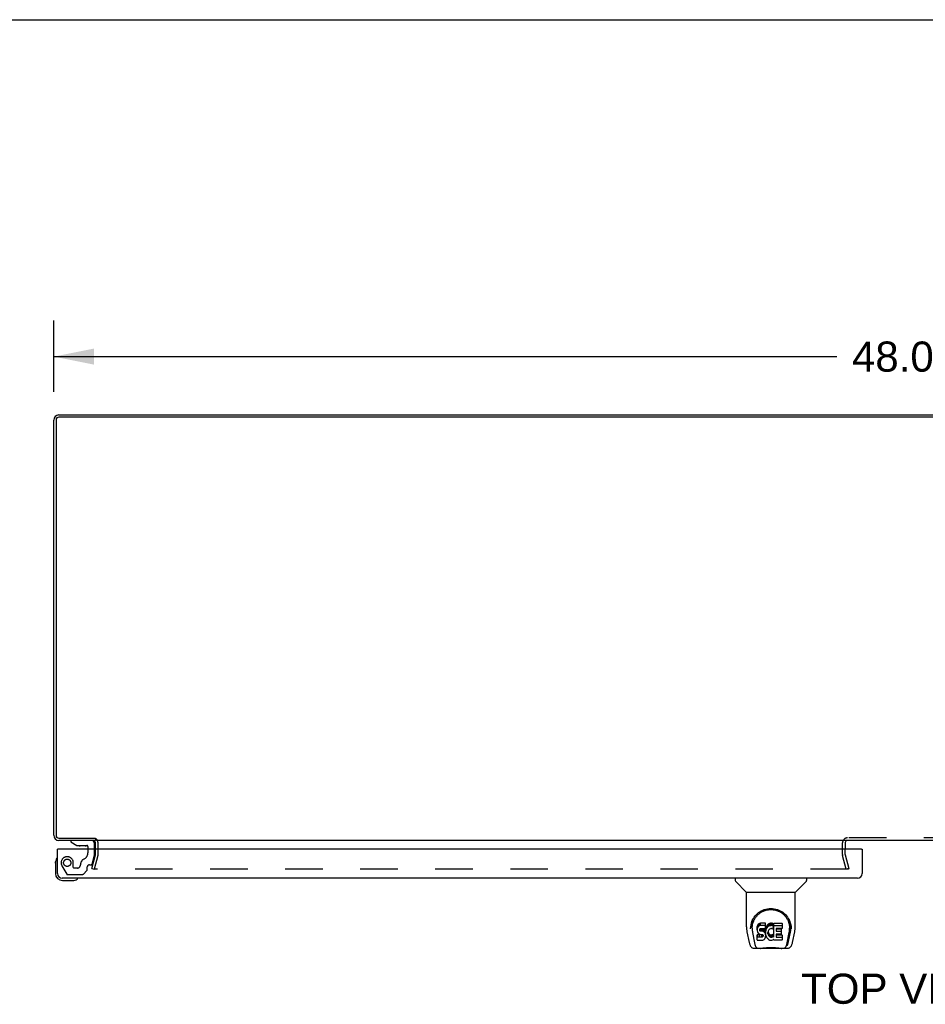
# Model space of a CAD drawing. Header units: inches. Extents: x 0 to 192, y 0 to 125.
# Tile 11 of 15: x 35 to 61, y 97 to 125. Entities that reach past the tile are written whole.
import ezdxf

# ---------------------------------------------------------------- set-up
doc = ezdxf.new("R2010")
doc.units = ezdxf.units.IN
doc.header["$LTSCALE"] = 10.584906
doc.header["$MEASUREMENT"] = 0
doc.linetypes.add('HIDDEN', pattern=[0.2, 0.1, -0.1])
doc.layers.get('0').update_dxf_attribs({"linetype": 'CONTINUOUS'})
for name, color, linetype in [('DEFAULT_2', 8, 'HIDDEN'), ('DIMENSIONS', 7, 'CONTINUOUS'), ('DOOR_ASSEMBLY_LEFT', 7, 'CONTINUOUS')]:
    doc.layers.add(name, color=color, linetype=linetype)
doc.styles.get("Standard").update_dxf_attribs({"font": 'arial.ttf'})
doc.dimstyles.new('DIMSTYLE_1', dxfattribs={"dimtxt": 0.849057, "dimasz": 1.132075, "dimexe": 0.09, "dimexo": 0.07, "dimgap": 0.0375, "dimtad": 0, "dimtih": 1, "dimtoh": 1, "dimzin": 4, "dimdsep": 46, "dimtxsty": 'Standard', "dimblk": '_FILLED', "dimblk1": '_FILLED', "dimblk2": '_FILLED', "dimcen": 0.09, "dimazin": 1, "dimtfac": 1, "dimtdec": 3, "dimtofl": 0, "dimtmove": 0, "dimatfit": 3, "dimldrblk": '_FILLED', "dimfxl": 0, "dimtolj": 1, "dimtzin": 4, "dimarcsym": 0})

# ---------------------------------------------------------------- blocks, each defined once
blk = doc.blocks.new('_FILLED')
at = {"color": 0, "linetype": 'ByBlock'}
blk.add_solid([(0, 0), (-1, 0.2), (-1, -0.2)], dxfattribs=at)
blk = doc.blocks.new('*D8')
at = {"layer": 'DIMENSIONS', "color": 2, "linetype": 'Continuous'}
for p, q in [((36.266, 114.029), (36.266, 116.046)), ((84.266, 114.029), (84.266, 116.046)), ((36.266, 115.027), (58.358, 115.027)), ((84.266, 115.027), (62.174, 115.027))]:
    blk.add_line(p, q, dxfattribs=at)
at = {"layer": 'DIMENSIONS', "color": 2, "linetype": 'Continuous', "xscale": 1.1320754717, "yscale": 1.1320754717, "zscale": 1.1320754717, "rotation": 180}
blk.add_blockref('_FILLED', (36.266, 115.027), dxfattribs=at)
at = {"layer": 'DIMENSIONS', "color": 2, "linetype": 'Continuous', "xscale": 1.1320754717, "yscale": 1.1320754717, "zscale": 1.1320754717}
blk.add_blockref('_FILLED', (84.266, 115.027), dxfattribs=at)
at = {"layer": 'DIMENSIONS', "color": 2, "linetype": 'Continuous', "insert": (60.266, 115.452), "char_height": 0.8491, "width": 2.96696, "attachment_point": 2, "line_spacing_factor": 0.9}
blk.add_mtext('48.00', dxfattribs=at)

msp = doc.modelspace()

# ---------------------------------------------------------------- linework, layer by layer
at = {"color": 7, "linetype": 'Continuous'}
for p, q in [((0, 124.528), (192.453, 124.528)), ((37.441, 101.442), (37.441, 101.382))]:
    msp.add_line(p, q, dxfattribs=at)
at = {"color": 3, "linetype": 'Continuous'}
for p, q in [((84.123, 113.319), (36.409, 113.319)), ((36.411, 113.382), (84.121, 113.382)), ((36.266, 101.527), (36.266, 113.237)), ((36.329, 113.239), (36.329, 101.525)), ((36.409, 101.445), (37.438, 101.445)), ((37.441, 101.382), (36.411, 101.382)), ((83.064, 101.382), (37.468, 101.382)), ((37.441, 101.139), (37.441, 101.312)), ((37.516, 101.139), (37.516, 101.312)), ((58.591, 101.312), (58.591, 101.139))]:
    msp.add_line(p, q, dxfattribs=at)
for centre, radius, start, end in [((36.411, 113.237), 0.145, 90, 180), ((36.409, 113.239), 0.08, 90, 180), ((36.411, 101.527), 0.145, 180, 270), ((36.409, 101.525), 0.08, 180, 270), ((37.371, 101.312), 0.07, 0, 86.1239), ((58.661, 101.312), 0.07, 90, 173.5312)]:
    msp.add_arc(centre, radius, start, end, dxfattribs=at)
at = {"color": 7, "linetype": 'Continuous'}
for centre, radius, start, end in [((37.371, 101.312), 0.145, 48.0008, 51.2451), ((37.371, 101.312), 0.145, 0, 23.8846), ((58.661, 101.312), 0.07, 173.5312, 180)]:
    msp.add_arc(centre, radius, start, end, dxfattribs=at)
at = {"layer": 'DEFAULT_2', "color": 8, "linetype": 'HIDDEN'}
for p, q in [((61.871, 101.457), (58.661, 101.457)), ((37.441, 100.983), (37.441, 101.139)), ((37.516, 100.983), (37.516, 101.139)), ((58.516, 100.983), (58.516, 101.312)), ((58.591, 100.983), (58.591, 101.139)), ((37.336, 100.588), (37.439, 100.973)), ((37.512, 100.953), (37.409, 100.569)), ((58.623, 100.569), (58.52, 100.953)), ((58.592, 100.973), (58.695, 100.588)), ((37.336, 100.588), (37.409, 100.569)), ((58.672, 100.569), (37.432, 100.569)), ((58.695, 100.588), (58.623, 100.569))]:
    msp.add_line(p, q, dxfattribs=at)
for points in [[(37.417, 100.587), (37.417, 100.585), (37.417, 100.584), (37.417, 100.583)], [(37.417, 100.583), (37.417, 100.582), (37.417, 100.581), (37.418, 100.579), (37.418, 100.577), (37.419, 100.576), (37.42, 100.575), (37.421, 100.573), (37.423, 100.572), (37.424, 100.571), (37.425, 100.57), (37.427, 100.57)], [(37.432, 100.569), (37.43, 100.569), (37.429, 100.569), (37.427, 100.57)], [(58.687, 100.583), (58.687, 100.582), (58.687, 100.581), (58.686, 100.579), (58.686, 100.577), (58.685, 100.576), (58.684, 100.575), (58.683, 100.573), (58.682, 100.572), (58.68, 100.571), (58.679, 100.57), (58.677, 100.57), (58.676, 100.569), (58.674, 100.569), (58.672, 100.569)], [(58.687, 100.587), (58.687, 100.585), (58.687, 100.584), (58.687, 100.583)]]:
    msp.add_lwpolyline(points, dxfattribs=at)
for centre, radius, start, end in [((37.371, 101.312), 0.145, 23.8846, 48.0008), ((58.661, 101.312), 0.145, 90, 180), ((37.401, 100.983), 0.04, 345, 360), ((37.401, 100.983), 0.115, 345, 360), ((58.631, 100.983), 0.115, 180, 195), ((58.631, 100.983), 0.04, 180, 195)]:
    msp.add_arc(centre, radius, start, end, dxfattribs=at)
at = {"layer": 'DOOR_ASSEMBLY_LEFT', "color": 7, "linetype": 'Continuous'}
for p, q in [((36.744, 101.382), (36.744, 101.343)), ((36.39, 101.139), (36.37, 101.139)), ((36.744, 101.343), (36.92, 101.244)), ((36.92, 101.244), (37.197, 101.244)), ((37.009, 101.228), (37.008, 101.228)), ((37.149, 101.228), (37.009, 101.228)), ((37.15, 101.228), (37.149, 101.228)), ((37.228, 101.213), (37.228, 101.139)), ((37.413, 101.139), (37.413, 101.303)), ((59.05, 101.139), (59.07, 101.139)), ((36.357, 100.878), (36.357, 100.878)), ((36.31, 100.743), (36.313, 100.781)), ((36.31, 100.743), (36.31, 100.454)), ((36.51, 100.254), (36.8, 100.254)), ((36.929, 100.299), (36.932, 100.299)), ((36.932, 100.299), (36.934, 100.3)), ((55.491, 100.314), (55.491, 100.251)), ((57.499, 100.314), (57.499, 100.251)), ((55.801, 99.926), (55.503, 100.223)), ((57.19, 99.926), (57.488, 100.223)), ((55.806, 99.92), (57.184, 99.92)), ((55.806, 98.948), (55.806, 99.92)), ((57.184, 98.949), (57.184, 99.92)), ((55.932, 98.979), (55.93, 98.916)), ((55.968, 98.906), (55.968, 98.883)), ((56.111, 98.951), (56.109, 98.928)), ((56.109, 98.861), (56.109, 98.928)), ((56.111, 98.885), (56.109, 98.861)), ((56.109, 98.861), (56.11, 98.837)), ((56.116, 98.975), (56.111, 98.951)), ((56.111, 98.885), (56.111, 98.951)), ((56.116, 98.908), (56.111, 98.885)), ((56.125, 98.997), (56.116, 98.975)), ((56.116, 98.908), (56.116, 98.975)), ((56.125, 98.931), (56.116, 98.908)), ((56.139, 99.017), (56.125, 98.997)), ((56.125, 98.931), (56.125, 98.997)), ((56.139, 98.95), (56.125, 98.931)), ((56.148, 99.025), (56.139, 99.017)), ((56.139, 98.95), (56.139, 99.017)), ((56.148, 98.958), (56.139, 98.95)), ((56.157, 99.031), (56.148, 99.025)), ((56.148, 98.958), (56.148, 99.025)), ((56.157, 98.965), (56.148, 98.958)), ((56.179, 99.041), (56.157, 99.031)), ((56.157, 98.965), (56.157, 99.031)), ((56.179, 98.974), (56.157, 98.965)), ((56.202, 99.049), (56.179, 99.041)), ((56.179, 98.974), (56.179, 99.041)), ((56.202, 98.982), (56.179, 98.974)), ((56.18, 98.849), (56.181, 98.864)), ((56.181, 98.864), (56.183, 98.879)), ((56.181, 98.842), (56.181, 98.864)), ((56.183, 98.879), (56.186, 98.886)), ((56.183, 98.835), (56.183, 98.879)), ((56.186, 98.886), (56.192, 98.891)), ((56.188, 98.829), (56.188, 98.887)), ((56.192, 98.891), (56.206, 98.895)), ((56.194, 98.891), (56.193, 98.891)), ((56.208, 98.887), (56.194, 98.891)), ((56.194, 98.824), (56.194, 98.891)), ((56.342, 99.049), (56.202, 99.049)), ((56.202, 98.982), (56.202, 99.049)), ((56.342, 98.982), (56.202, 98.982)), ((56.206, 98.895), (56.221, 98.896)), ((56.232, 98.888), (56.208, 98.887)), ((56.208, 98.82), (56.208, 98.887)), ((56.221, 98.896), (56.334, 98.896)), ((56.256, 98.886), (56.232, 98.888)), ((56.232, 98.821), (56.232, 98.888)), ((56.28, 98.881), (56.256, 98.886)), ((56.256, 98.82), (56.256, 98.886)), ((56.291, 98.877), (56.28, 98.881)), ((56.28, 98.815), (56.28, 98.881)), ((56.301, 98.87), (56.291, 98.877)), ((56.291, 98.81), (56.291, 98.877)), ((56.318, 98.853), (56.301, 98.87)), ((56.301, 98.803), (56.301, 98.87)), ((56.331, 98.833), (56.318, 98.853)), ((56.318, 98.786), (56.318, 98.853)), ((56.334, 98.896), (56.34, 98.897)), ((56.34, 98.897), (56.341, 98.902)), ((56.341, 98.902), (56.343, 98.915)), ((56.346, 98.885), (56.341, 98.84)), ((56.344, 99.006), (56.342, 99.049)), ((56.342, 98.982), (56.342, 99.049)), ((56.344, 98.939), (56.342, 98.982)), ((56.343, 98.915), (56.344, 98.939)), ((56.344, 98.939), (56.344, 99.006)), ((56.35, 98.906), (56.346, 98.885)), ((56.346, 98.818), (56.346, 98.885)), ((56.356, 98.928), (56.35, 98.906)), ((56.35, 98.84), (56.35, 98.906)), ((56.356, 98.861), (56.35, 98.84)), ((56.365, 98.949), (56.356, 98.928)), ((56.356, 98.861), (56.356, 98.928)), ((56.365, 98.882), (56.356, 98.861)), ((56.376, 98.968), (56.365, 98.949)), ((56.365, 98.882), (56.365, 98.949)), ((56.376, 98.901), (56.365, 98.882)), ((56.388, 98.986), (56.376, 98.968)), ((56.376, 98.901), (56.376, 98.968)), ((56.388, 98.919), (56.376, 98.901)), ((56.403, 99.003), (56.388, 98.986)), ((56.388, 98.919), (56.388, 98.986)), ((56.403, 98.936), (56.388, 98.919)), ((56.419, 99.018), (56.403, 99.003)), ((56.403, 98.936), (56.403, 99.003)), ((56.419, 98.951), (56.403, 98.936)), ((56.438, 99.031), (56.419, 99.018)), ((56.419, 98.951), (56.419, 99.018)), ((56.438, 98.964), (56.419, 98.951)), ((56.438, 98.863), (56.424, 98.84)), ((56.458, 99.04), (56.438, 99.031)), ((56.438, 98.964), (56.438, 99.031)), ((56.458, 98.973), (56.438, 98.964)), ((56.447, 98.874), (56.438, 98.863)), ((56.457, 98.881), (56.447, 98.874)), ((56.482, 98.892), (56.457, 98.881)), ((56.48, 99.045), (56.458, 99.04)), ((56.458, 98.973), (56.458, 99.04)), ((56.48, 98.978), (56.458, 98.973)), ((56.502, 99.047), (56.48, 99.045)), ((56.48, 98.978), (56.48, 99.045)), ((56.502, 98.98), (56.48, 98.978)), ((56.495, 98.895), (56.482, 98.892)), ((56.509, 98.895), (56.495, 98.895)), ((56.502, 99.047), (56.525, 99.047)), ((56.502, 98.98), (56.502, 99.047)), ((56.525, 98.98), (56.502, 98.98)), ((56.522, 98.892), (56.509, 98.895)), ((56.534, 98.887), (56.522, 98.892)), ((56.536, 99.045), (56.525, 99.047)), ((56.525, 98.98), (56.525, 99.047)), ((56.536, 98.978), (56.525, 98.98)), ((56.546, 99.042), (56.536, 99.045)), ((56.536, 98.978), (56.536, 99.045)), ((56.546, 98.975), (56.536, 98.978)), ((56.566, 98.958), (56.54, 98.889)), ((56.565, 99.03), (56.546, 99.042)), ((56.546, 98.975), (56.546, 99.042)), ((56.565, 98.963), (56.546, 98.975)), ((56.565, 99.03), (56.565, 98.963)), ((56.567, 99.026), (56.567, 98.963)), ((56.575, 99.047), (56.812, 99.047)), ((56.575, 98.655), (56.575, 99.047)), ((56.575, 98.98), (56.812, 98.98)), ((56.645, 98.892), (56.645, 98.824)), ((56.812, 98.896), (56.65, 98.896)), ((56.65, 98.887), (56.781, 98.887)), ((56.785, 98.882), (56.785, 98.742)), ((56.816, 99.042), (56.816, 98.901)), ((57.059, 98.979), (57.06, 98.916)), ((57.066, 98.906), (57.066, 98.906)), ((57.066, 98.893), (57.066, 98.893)), ((55.821, 98.805), (55.887, 98.5)), ((55.978, 98.785), (56.035, 98.492)), ((56.11, 98.837), (56.114, 98.814)), ((56.112, 98.575), (56.112, 98.717)), ((56.114, 98.814), (56.122, 98.791)), ((56.175, 98.722), (56.116, 98.721)), ((56.116, 98.654), (56.116, 98.721)), ((56.175, 98.655), (56.116, 98.654)), ((56.122, 98.791), (56.135, 98.771)), ((56.135, 98.771), (56.151, 98.754)), ((56.151, 98.754), (56.171, 98.741)), ((56.171, 98.741), (56.182, 98.736)), ((56.236, 98.722), (56.175, 98.722)), ((56.175, 98.655), (56.175, 98.722)), ((56.236, 98.655), (56.175, 98.655)), ((56.181, 98.842), (56.18, 98.849)), ((56.183, 98.835), (56.181, 98.842)), ((56.182, 98.736), (56.194, 98.734)), ((56.188, 98.829), (56.183, 98.835)), ((56.194, 98.824), (56.188, 98.829)), ((56.208, 98.82), (56.194, 98.824)), ((56.194, 98.734), (56.242, 98.734)), ((56.232, 98.821), (56.208, 98.82)), ((56.256, 98.82), (56.232, 98.821)), ((56.252, 98.723), (56.236, 98.722)), ((56.236, 98.655), (56.236, 98.722)), ((56.252, 98.656), (56.236, 98.655)), ((56.242, 98.734), (56.249, 98.733)), ((56.249, 98.733), (56.256, 98.731)), ((56.258, 98.727), (56.252, 98.723)), ((56.252, 98.656), (56.252, 98.723)), ((56.258, 98.66), (56.252, 98.656)), ((56.28, 98.815), (56.256, 98.82)), ((56.256, 98.731), (56.262, 98.726)), ((56.26, 98.728), (56.258, 98.727)), ((56.258, 98.66), (56.258, 98.727)), ((56.263, 98.665), (56.258, 98.66)), ((56.262, 98.726), (56.267, 98.72)), ((56.263, 98.665), (56.263, 98.725)), ((56.273, 98.677), (56.263, 98.665)), ((56.267, 98.72), (56.274, 98.707)), ((56.273, 98.677), (56.273, 98.709)), ((56.275, 98.684), (56.273, 98.677)), ((56.273, 98.572), (56.284, 98.576)), ((56.274, 98.707), (56.276, 98.692)), ((56.275, 98.684), (56.275, 98.696)), ((56.276, 98.692), (56.275, 98.684)), ((56.291, 98.81), (56.28, 98.815)), ((56.284, 98.576), (56.304, 98.59)), ((56.301, 98.803), (56.291, 98.81)), ((56.318, 98.786), (56.301, 98.803)), ((56.304, 98.59), (56.321, 98.607)), ((56.331, 98.766), (56.318, 98.786)), ((56.321, 98.607), (56.327, 98.617)), ((56.327, 98.617), (56.333, 98.627)), ((56.34, 98.811), (56.331, 98.833)), ((56.331, 98.766), (56.331, 98.833)), ((56.34, 98.744), (56.331, 98.766)), ((56.333, 98.627), (56.341, 98.65)), ((56.341, 98.807), (56.34, 98.811)), ((56.34, 98.744), (56.34, 98.811)), ((56.347, 98.721), (56.34, 98.744)), ((56.341, 98.773), (56.341, 98.84)), ((56.346, 98.818), (56.341, 98.773)), ((56.341, 98.773), (56.342, 98.751)), ((56.341, 98.65), (56.347, 98.673)), ((56.342, 98.751), (56.345, 98.729)), ((56.345, 98.729), (56.35, 98.707)), ((56.35, 98.84), (56.346, 98.818)), ((56.349, 98.697), (56.347, 98.721)), ((56.347, 98.673), (56.349, 98.697)), ((56.349, 98.697), (56.349, 98.711)), ((56.35, 98.707), (56.357, 98.686)), ((56.357, 98.686), (56.378, 98.647)), ((56.378, 98.647), (56.391, 98.628)), ((56.391, 98.628), (56.406, 98.612)), ((56.406, 98.612), (56.422, 98.597)), ((56.412, 98.789), (56.411, 98.762)), ((56.411, 98.762), (56.412, 98.749)), ((56.415, 98.816), (56.412, 98.789)), ((56.412, 98.749), (56.412, 98.789)), ((56.412, 98.749), (56.415, 98.736)), ((56.414, 98.808), (56.415, 98.803)), ((56.419, 98.828), (56.415, 98.816)), ((56.415, 98.803), (56.425, 98.778)), ((56.415, 98.736), (56.415, 98.803)), ((56.415, 98.736), (56.425, 98.711)), ((56.424, 98.84), (56.419, 98.828)), ((56.422, 98.597), (56.44, 98.583)), ((56.425, 98.778), (56.439, 98.755)), ((56.425, 98.711), (56.425, 98.778)), ((56.425, 98.711), (56.439, 98.688)), ((56.439, 98.755), (56.447, 98.745)), ((56.439, 98.688), (56.439, 98.755)), ((56.439, 98.688), (56.447, 98.678)), ((56.44, 98.583), (56.45, 98.578)), ((56.447, 98.745), (56.458, 98.736)), ((56.447, 98.678), (56.447, 98.745)), ((56.447, 98.678), (56.458, 98.669)), ((56.45, 98.578), (56.46, 98.574)), ((56.458, 98.736), (56.469, 98.729)), ((56.458, 98.669), (56.458, 98.736)), ((56.458, 98.669), (56.469, 98.662)), ((56.469, 98.729), (56.481, 98.724)), ((56.469, 98.662), (56.469, 98.729)), ((56.469, 98.662), (56.481, 98.657)), ((56.481, 98.724), (56.494, 98.721)), ((56.481, 98.657), (56.481, 98.724)), ((56.481, 98.657), (56.494, 98.655)), ((56.494, 98.721), (56.508, 98.721)), ((56.494, 98.655), (56.494, 98.721)), ((56.494, 98.655), (56.508, 98.654)), ((56.508, 98.721), (56.521, 98.723)), ((56.508, 98.654), (56.508, 98.721)), ((56.508, 98.654), (56.521, 98.656)), ((56.521, 98.723), (56.534, 98.727)), ((56.521, 98.656), (56.521, 98.723)), ((56.521, 98.656), (56.534, 98.66)), ((56.526, 98.569), (56.547, 98.576)), ((56.534, 98.727), (56.546, 98.732)), ((56.534, 98.66), (56.534, 98.727)), ((56.534, 98.66), (56.546, 98.666)), ((56.546, 98.732), (56.557, 98.74)), ((56.546, 98.666), (56.546, 98.732)), ((56.546, 98.666), (56.557, 98.673)), ((56.547, 98.576), (56.566, 98.588)), ((56.557, 98.74), (56.557, 98.673)), ((56.563, 98.739), (56.575, 98.721)), ((56.563, 98.672), (56.575, 98.655)), ((56.577, 98.588), (56.566, 98.588)), ((56.566, 98.588), (56.566, 98.588)), ((56.577, 98.575), (56.577, 98.588)), ((56.646, 98.733), (56.646, 98.656)), ((56.65, 98.82), (56.781, 98.82)), ((56.781, 98.738), (56.651, 98.738)), ((56.651, 98.718), (56.813, 98.718)), ((56.651, 98.651), (56.813, 98.651)), ((56.817, 98.714), (56.817, 98.575)), ((56.956, 98.492), (57.012, 98.782)), ((56.997, 98.528), (57.05, 98.798)), ((57.013, 98.782), (57.013, 98.786)), ((57.104, 98.5), (57.169, 98.805)), ((55.887, 98.5), (55.887, 98.5)), ((56.01, 98.345), (56.212, 98.345)), ((56.052, 98.424), (56.045, 98.424)), ((56.055, 98.417), (56.054, 98.418)), ((56.097, 98.345), (56.096, 98.345)), ((56.117, 98.57), (56.261, 98.57)), ((56.789, 98.333), (56.202, 98.333)), ((56.261, 98.57), (56.273, 98.572)), ((56.46, 98.574), (56.482, 98.569)), ((56.482, 98.569), (56.504, 98.566)), ((56.504, 98.566), (56.526, 98.569)), ((56.813, 98.57), (56.581, 98.57)), ((56.779, 98.345), (56.98, 98.345)), ((56.895, 98.345), (56.894, 98.345)), ((56.936, 98.418), (56.94, 98.428)), ((56.936, 98.417), (56.936, 98.418)), ((56.945, 98.424), (56.938, 98.424))]:
    msp.add_line(p, q, dxfattribs=at)
at = {"layer": 'DOOR_ASSEMBLY_LEFT', "color": 8, "linetype": 'HIDDEN'}
for p, q in [((37.334, 101.382), (36.744, 101.382)), ((37.228, 101.139), (37.228, 101.028)), ((37.413, 100.972), (37.413, 101.139)), ((37.345, 100.715), (37.413, 100.972)), ((36.496, 100.666), (36.631, 100.433)), ((36.817, 100.619), (36.817, 100.752)), ((36.927, 100.603), (36.833, 100.603)), ((37.09, 100.426), (37.205, 100.541)), ((37.211, 100.556), (37.211, 100.634)), ((37.27, 100.693), (37.315, 100.693)), ((36.657, 100.418), (37.069, 100.418))]:
    msp.add_line(p, q, dxfattribs=at)
at = {"layer": 'DOOR_ASSEMBLY_LEFT', "color": 3, "linetype": 'Continuous'}
for p, q in [((36.37, 100.449), (36.37, 101.139)), ((59.05, 101.139), (36.39, 101.139)), ((59.07, 101.139), (59.07, 100.449)), ((58.935, 100.314), (36.505, 100.314))]:
    msp.add_line(p, q, dxfattribs=at)
at = {"layer": 'DOOR_ASSEMBLY_LEFT', "color": 7, "linetype": 'Continuous'}
for points in [[(36.357, 100.878), (36.357, 100.877), (36.356, 100.875), (36.355, 100.872)], [(36.934, 100.3), (36.935, 100.3), (36.935, 100.3)], [(55.925, 98.906), (55.927, 98.948), (55.935, 99), (55.946, 99.049), (55.962, 99.095), (55.98, 99.139), (56.002, 99.18), (56.026, 99.218), (56.053, 99.254), (56.083, 99.287), (56.115, 99.318), (56.149, 99.347), (56.186, 99.372), (56.225, 99.395), (56.266, 99.415), (56.309, 99.432), (56.353, 99.446), (56.399, 99.456), (56.446, 99.462), (56.493, 99.464), (56.541, 99.462), (56.588, 99.456), (56.634, 99.447), (56.678, 99.434), (56.721, 99.417), (56.762, 99.397), (56.802, 99.375), (56.838, 99.349), (56.873, 99.321), (56.905, 99.29), (56.935, 99.257), (56.962, 99.221), (56.987, 99.183), (57.009, 99.143), (57.027, 99.1), (57.043, 99.054), (57.055, 99.005), (57.063, 98.954), (57.066, 98.906)], [(55.968, 98.906), (55.969, 98.926), (55.97, 98.95), (55.973, 98.974), (55.977, 98.998), (55.981, 99.022), (55.987, 99.045), (55.994, 99.068), (56.001, 99.09), (56.01, 99.111), (56.019, 99.132), (56.03, 99.153), (56.041, 99.172), (56.052, 99.191), (56.064, 99.209), (56.077, 99.227), (56.09, 99.243), (56.104, 99.259), (56.118, 99.274), (56.132, 99.288), (56.147, 99.301), (56.162, 99.314), (56.177, 99.326), (56.193, 99.337), (56.208, 99.348), (56.224, 99.358), (56.24, 99.367), (56.256, 99.375), (56.272, 99.383), (56.287, 99.39), (56.303, 99.397), (56.319, 99.403), (56.335, 99.408), (56.351, 99.413), (56.367, 99.417), (56.383, 99.421), (56.399, 99.424), (56.415, 99.427), (56.431, 99.429), (56.447, 99.431), (56.463, 99.432), (56.479, 99.433), (56.495, 99.433), (56.511, 99.433), (56.526, 99.432), (56.542, 99.431), (56.558, 99.429), (56.574, 99.427), (56.59, 99.424), (56.606, 99.421), (56.622, 99.418), (56.638, 99.413), (56.654, 99.408), (56.67, 99.403), (56.686, 99.397), (56.702, 99.391), (56.718, 99.384), (56.734, 99.376), (56.75, 99.367), (56.766, 99.358), (56.782, 99.348), (56.797, 99.338), (56.813, 99.327), (56.828, 99.315), (56.843, 99.302), (56.858, 99.289), (56.872, 99.274), (56.886, 99.259), (56.9, 99.244), (56.913, 99.227), (56.926, 99.21), (56.938, 99.191), (56.95, 99.173), (56.961, 99.153), (56.971, 99.133), (56.98, 99.112), (56.989, 99.09), (56.997, 99.068), (57.003, 99.045), (57.009, 99.022), (57.014, 98.999), (57.018, 98.975), (57.02, 98.951), (57.022, 98.926), (57.022, 98.906)], [(55.806, 98.948), (55.807, 98.921), (55.81, 98.879), (55.815, 98.837), (55.821, 98.805)], [(55.924, 98.893), (55.924, 98.898), (55.925, 98.906)], [(55.968, 98.883), (55.969, 98.867), (55.97, 98.838), (55.973, 98.81), (55.978, 98.785)], [(57.013, 98.786), (57.014, 98.789), (57.014, 98.792), (57.015, 98.795), (57.015, 98.798), (57.016, 98.801), (57.016, 98.804), (57.017, 98.808), (57.017, 98.811), (57.018, 98.815), (57.018, 98.818), (57.019, 98.822), (57.019, 98.826), (57.02, 98.83), (57.02, 98.834), (57.02, 98.838), (57.021, 98.843), (57.021, 98.847), (57.021, 98.851), (57.022, 98.856), (57.022, 98.861), (57.022, 98.866), (57.022, 98.87), (57.022, 98.875), (57.022, 98.881), (57.022, 98.906)], [(57.066, 98.906), (57.066, 98.898), (57.066, 98.893)], [(57.169, 98.805), (57.175, 98.836), (57.181, 98.878), (57.184, 98.921), (57.184, 98.949)], [(56.116, 98.721), (56.116, 98.721), (56.115, 98.721), (56.115, 98.721), (56.114, 98.721), (56.114, 98.721), (56.114, 98.72), (56.113, 98.72), (56.113, 98.72), (56.113, 98.719), (56.112, 98.719), (56.112, 98.719), (56.112, 98.718), (56.112, 98.717), (56.112, 98.717)], [(56.116, 98.654), (56.116, 98.654), (56.115, 98.654), (56.115, 98.654), (56.114, 98.654), (56.114, 98.654), (56.114, 98.654), (56.113, 98.653), (56.113, 98.653), (56.113, 98.653), (56.112, 98.652), (56.112, 98.652), (56.112, 98.651), (56.112, 98.651), (56.112, 98.65)], [(55.887, 98.5), (55.89, 98.485), (55.895, 98.464), (55.901, 98.445), (55.907, 98.429), (55.914, 98.414), (55.922, 98.401), (55.93, 98.388), (55.939, 98.377), (55.95, 98.367), (55.963, 98.358), (55.976, 98.352), (55.991, 98.347), (56.007, 98.345), (56.01, 98.345)], [(56.035, 98.492), (56.037, 98.481), (56.04, 98.467), (56.044, 98.453), (56.047, 98.44), (56.051, 98.428), (56.054, 98.418)], [(56.055, 98.417), (56.06, 98.405), (56.066, 98.393), (56.072, 98.382), (56.079, 98.373), (56.087, 98.365), (56.095, 98.358), (56.104, 98.352), (56.113, 98.348), (56.123, 98.346), (56.131, 98.345)], [(56.212, 98.345), (56.232, 98.346), (56.254, 98.347), (56.278, 98.349), (56.302, 98.352), (56.328, 98.355), (56.355, 98.358), (56.382, 98.36), (56.411, 98.363), (56.44, 98.364), (56.469, 98.366), (56.498, 98.366), (56.527, 98.365), (56.556, 98.364), (56.585, 98.362), (56.613, 98.36), (56.64, 98.357), (56.666, 98.354), (56.691, 98.352), (56.715, 98.349), (56.737, 98.347), (56.759, 98.346), (56.779, 98.345)], [(56.212, 98.345), (56.234, 98.346), (56.261, 98.347), (56.288, 98.35), (56.316, 98.353), (56.345, 98.355), (56.374, 98.358), (56.404, 98.361), (56.434, 98.362), (56.464, 98.364), (56.495, 98.364), (56.525, 98.364), (56.556, 98.362), (56.586, 98.361), (56.616, 98.358), (56.645, 98.356), (56.674, 98.353), (56.702, 98.35), (56.73, 98.347), (56.756, 98.346), (56.779, 98.345)], [(56.86, 98.345), (56.867, 98.346), (56.877, 98.348), (56.887, 98.352), (56.896, 98.358), (56.904, 98.365), (56.911, 98.373), (56.918, 98.382), (56.925, 98.393), (56.931, 98.405), (56.936, 98.417)], [(56.94, 98.428), (56.944, 98.44), (56.947, 98.453), (56.95, 98.467), (56.953, 98.481), (56.956, 98.492)], [(56.98, 98.345), (56.995, 98.346), (57.008, 98.349), (57.021, 98.354), (57.032, 98.361), (57.043, 98.369), (57.052, 98.378), (57.06, 98.388), (57.068, 98.398), (57.074, 98.41), (57.081, 98.423), (57.086, 98.436), (57.091, 98.452), (57.097, 98.468), (57.101, 98.487), (57.104, 98.5)]]:
    msp.add_lwpolyline(points, dxfattribs=at)
at = {"layer": 'DOOR_ASSEMBLY_LEFT', "color": 8, "linetype": 'HIDDEN'}
msp.add_circle((36.645, 100.752), 0.103, dxfattribs=at)
at = {"layer": 'DOOR_ASSEMBLY_LEFT', "color": 7, "linetype": 'Continuous'}
for centre, radius, start, end in [((37.334, 101.303), 0.079, 0, 90), ((37.009, 101.318), 0.09, 235.3566, 269.328), ((37.149, 101.318), 0.09, 270.672, 304.1344), ((37.197, 101.213), 0.031, 0, 90), ((36.56, 100.743), 0.25, 149.1101, 180), ((36.359, 100.864), 0.015, 96.3796, 149.1101), ((36.355, 100.864), 0.015, 0, 83.6204), ((36.51, 100.454), 0.2, 180, 270), ((36.8, 100.504), 0.25, 270, 300.8899), ((36.92, 100.299), 0.015, 6.3796, 90), ((36.92, 100.302), 0.015, 300.8899, 353.6204), ((55.531, 100.251), 0.0394, 180, 225), ((57.46, 100.251), 0.0394, 315, 360), ((55.815, 99.939), 0.0197, 225, 262.5), ((57.176, 99.939), 0.0197, 277.5, 315), ((56.202, 98.353), 0.0197, 203.607, 270), ((56.789, 98.353), 0.0197, 270, 336.393)]:
    msp.add_arc(centre, radius, start, end, dxfattribs=at)
at = {"layer": 'DOOR_ASSEMBLY_LEFT', "color": 8, "linetype": 'HIDDEN'}
for centre, radius, start, end in [((36.645, 100.752), 0.172, 0, 210), ((37.202, 100.693), 0.185, 115.7418, 180), ((37.04, 101.028), 0.188, 295.7418, 360), ((36.833, 100.619), 0.016, 180, 270), ((36.927, 100.693), 0.09, 270, 360), ((37.191, 100.556), 0.02, 315, 360), ((37.27, 100.634), 0.059, 90, 180), ((37.315, 100.724), 0.031, 270, 345), ((36.657, 100.448), 0.03, 210, 270), ((37.069, 100.448), 0.03, 270, 315)]:
    msp.add_arc(centre, radius, start, end, dxfattribs=at)
at = {"layer": 'DOOR_ASSEMBLY_LEFT', "color": 3, "linetype": 'Continuous'}
for centre, start, end in [((36.505, 100.449), 180, 270), ((58.935, 100.449), 270, 360)]:
    msp.add_arc(centre, 0.135, start, end, dxfattribs=at)
at = {"layer": 'DOOR_ASSEMBLY_LEFT', "color": 7, "linetype": 'Continuous'}
for centre, major_axis, ratio, start_param, end_param in [((56.495, 98.906), (0, 0.565), 0.999848, 1.129542, 1.553352), ((56.495, 98.906), (0, 0.565), 0.999848, 4.519536, 5.157611), ((56.536, 98.891), (0, 0.00448), 1, -3.557718, -1.937287), ((56.562, 99.026), (0.00448, 0), 1, 0.003891, 0.905353), ((56.562, 98.959), (0, 0.00448), 1, -1.566955, -0.665444), ((56.562, 98.959), (0.00448, 0), 1, -0.366491, 0.003842), ((56.65, 98.892), (0, 0.00448), 1, 0, 1.570796), ((56.65, 98.891), (0.00448, 0), 1, -2.747552, -2.072978), ((56.65, 98.891), (0, 0.00448), 1, -3.643774, -3.141593), ((56.781, 98.882), (0, 0.00448), 1, -1.570796, 0), ((56.812, 99.042), (0, 0.00448), 1, -1.570796, 0), ((56.812, 98.975), (0, 0.00448), 1, -1.570796, 0), ((56.812, 98.901), (0, 0.00448), 1, -3.141593, -1.570796), ((56.117, 98.575), (0, 0.00483), 1, 1.570796, 3.141593), ((56.56, 98.736), (0.00448, 0), 1, 1.570796, 2.222579), ((56.56, 98.67), (0.00448, 0), 1, 1.570796, 2.222579), ((56.56, 98.736), (0, 0.00448), 1, -0.975826, 0), ((56.56, 98.67), (0, 0.00448), 1, -0.975826, 0), ((56.65, 98.824), (0, 0.00448), 1, 1.570796, 3.141593), ((56.651, 98.733), (0, 0.00448), 1, 0, 1.570796), ((56.651, 98.723), (0, 0.00448), 1, 1.570796, 3.141593), ((56.651, 98.656), (0, 0.00448), 1, 1.570796, 3.141593), ((56.781, 98.815), (0, 0.00448), 1, -1.570796, 0), ((56.781, 98.742), (0, 0.00448), 1, -3.141593, -1.570796), ((56.813, 98.714), (0, 0.00448), 1, -1.570796, 0), ((56.813, 98.647), (0, 0.00448), 1, -1.570796, 0), ((56.581, 98.575), (0, 0.00448), 1, 1.570796, 3.141593), ((56.813, 98.575), (0, 0.00448), 1, -3.141593, -1.570796), ((56.939, 98.778), (-0.007, 0.354), 0.213027, -3.145575, -2.360177)]:
    msp.add_ellipse(centre, major_axis=major_axis, ratio=ratio, start_param=start_param, end_param=end_param, dxfattribs=at)

# ---------------------------------------------------------------- texts
at = {"layer": 'DIMENSIONS', "color": 2, "linetype": 'Continuous', "insert": (60.248, 97.625), "char_height": 0.8491, "width": 5.78558, "attachment_point": 2, "line_spacing_factor": 0.9}
msp.add_mtext('TOP VIEW', dxfattribs=at)

# ---------------------------------------------------------------- dimensions: what is measured, and where the dimension line sits
at = {"layer": 'DIMENSIONS', "color": 2, "linetype": 'Continuous'}
dim = msp.add_linear_dim(base=(84.266, 115.027), p1=(36.266, 116.116), p2=(84.266, 116.116), dimstyle='DIMSTYLE_1', dxfattribs=at)
dim.commit()
dim.dimension.update_dxf_attribs({"geometry": '*D8', "text_midpoint": (60.244, 115.022), "dimtype": 160})

doc.saveas('drawing.dxf')
